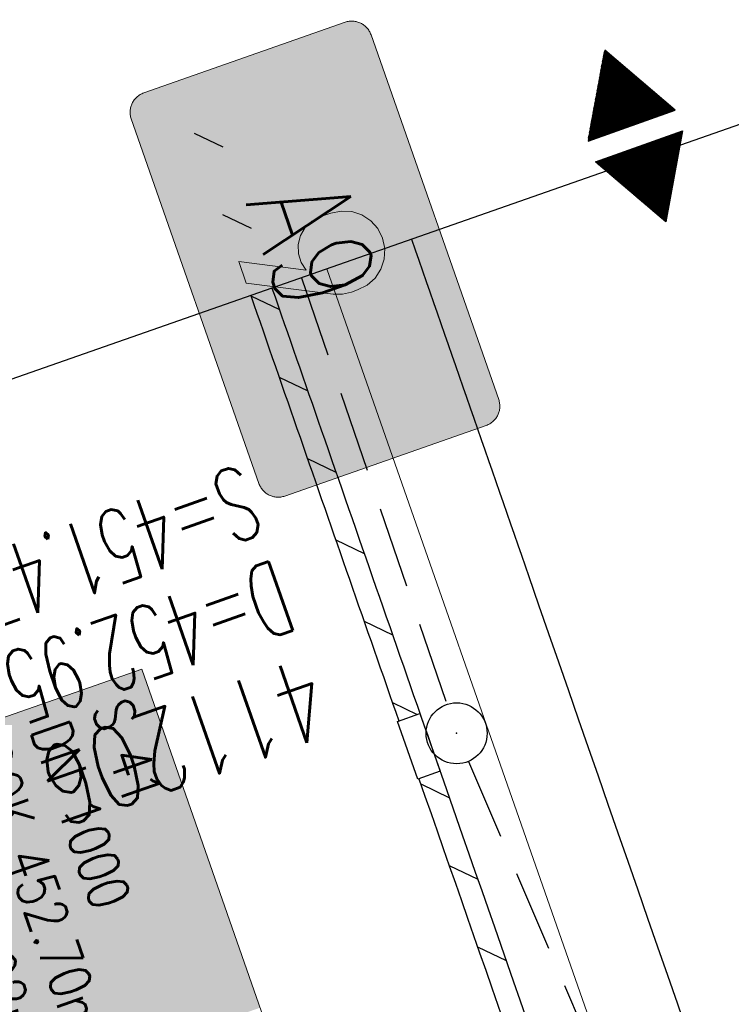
# Model space of a CAD drawing. Extents: x 232973 to 447511, y -373687 to 444035.
# Tile 37 of 40: x 446940 to 446958, y 443951 to 443975. Entities that reach past the tile are written whole.
import ezdxf

# ---------------------------------------------------------------- set-up
doc = ezdxf.new("R2010")
doc.units = 0
doc.header["$LTSCALE"] = 2
doc.header["$MEASUREMENT"] = 0
doc.linetypes.add('AUSGEZOGEN', pattern=[0])
doc.linetypes.add('GESTRICH-X2', pattern=[1.5, 1, -0.5])
doc.layers.get('0').update_dxf_attribs({"linetype": 'AUSGEZOGEN'})
for name, color, linetype in [('200_ACHSEN', 7, 'CONTINUOUS'), ('210_Text', 7, 'CONTINUOUS'), ('Beschriftung', 7, 'CONTINUOUS'), ('FBR', 8, 'CONTINUOUS'), ('GEF', 7, 'CONTINUOUS'), ('GLOBAL', 7, 'CONTINUOUS'), ('Hintergrund', 7, 'CONTINUOUS'), ('Hintergrundplan', 7, 'CONTINUOUS'), ('KANAL', 7, 'GESTRICH-X2'), ('Planeinteilung', 6, 'CONTINUOUS'), ('SCHACHTNR', 6, 'CONTINUOUS'), ('SCHLITZRINNE', 8, 'AUSGEZOGEN'), ('SCHSYMBOL', 7, 'AUSGEZOGEN'), ('STRASSE', 8, 'CONTINUOUS')]:
    doc.layers.add(name, color=color, linetype=linetype)
doc.styles.add('14059', font='txt_____.ttf', dxfattribs={"width": 0.8, "height": 1})
doc.styles.add('150', font='txt_____.ttf', dxfattribs={"width": 0.75, "height": 1})
doc.styles.add('ROMANS', font='romans.shx', dxfattribs={"width": 0.8})

# ---------------------------------------------------------------- blocks, each defined once
blk = doc.blocks.new('GST')
at = {"color": 0}
blk.add_circle((0, 0), 0.75, dxfattribs=at)
blk.add_point((0, 0), dxfattribs=at)
blk = doc.blocks.new('*X7')
at = {"color": 0}
for p, q in [((377.656, 181.964), (378.041, 182.35)), ((377.668, 181.985), (378.038, 182.355)), ((377.68, 182.006), (378.035, 182.361)), ((377.692, 182.027), (378.032, 182.366)), ((377.704, 182.047), (378.028, 182.372)), ((377.716, 182.068), (378.025, 182.378)), ((377.728, 182.089), (378.022, 182.383)), ((377.74, 182.11), (378.019, 182.389)), ((377.752, 182.131), (378.016, 182.394)), ((377.764, 182.152), (378.012, 182.4)), ((377.776, 182.173), (378.009, 182.406)), ((377.788, 182.194), (378.006, 182.411)), ((377.8, 182.215), (378.003, 182.417)), ((377.813, 182.236), (377.999, 182.422)), ((377.825, 182.257), (377.996, 182.428)), ((377.837, 182.277), (377.993, 182.434)), ((377.849, 182.298), (377.99, 182.439)), ((377.861, 182.319), (377.986, 182.445)), ((377.873, 182.34), (377.983, 182.45)), ((377.885, 182.361), (377.98, 182.456)), ((377.897, 182.382), (377.977, 182.462)), ((377.909, 182.403), (377.973, 182.467)), ((377.921, 182.424), (377.97, 182.473)), ((377.933, 182.445), (377.967, 182.478)), ((377.945, 182.466), (377.964, 182.484)), ((377.257, 181.274), (378.148, 182.165)), ((377.269, 181.295), (378.145, 182.17)), ((377.281, 181.316), (378.142, 182.176)), ((377.293, 181.336), (378.138, 182.181)), ((377.305, 181.357), (378.135, 182.187)), ((377.318, 181.378), (378.132, 182.193)), ((377.33, 181.399), (378.129, 182.198)), ((377.342, 181.42), (378.126, 182.204)), ((377.354, 181.441), (378.122, 182.209)), ((377.366, 181.462), (378.119, 182.215)), ((377.378, 181.483), (378.116, 182.221)), ((377.39, 181.504), (378.113, 182.226)), ((377.402, 181.525), (378.109, 182.232)), ((377.414, 181.546), (378.106, 182.238)), ((377.426, 181.566), (378.103, 182.243)), ((377.438, 181.587), (378.1, 182.249)), ((377.45, 181.608), (378.096, 182.254)), ((377.462, 181.629), (378.093, 182.26)), ((377.474, 181.65), (378.09, 182.266)), ((377.487, 181.671), (378.087, 182.271)), ((377.499, 181.692), (378.083, 182.277)), ((377.511, 181.713), (378.08, 182.282)), ((377.523, 181.734), (378.077, 182.288)), ((377.535, 181.755), (378.074, 182.294)), ((377.547, 181.776), (378.071, 182.299)), ((377.559, 181.796), (378.067, 182.305)), ((377.571, 181.817), (378.064, 182.31)), ((377.583, 181.838), (378.061, 182.316)), ((377.595, 181.859), (378.058, 182.322)), ((377.607, 181.88), (378.054, 182.327)), ((377.619, 181.901), (378.051, 182.333)), ((377.631, 181.922), (378.048, 182.338)), ((377.644, 181.943), (378.045, 182.344)), ((377.107, 180.991), (378.197, 182.081)), ((377.112, 181.023), (378.187, 182.097)), ((377.116, 180.991), (378.2, 182.075)), ((377.124, 181.044), (378.184, 182.103)), ((377.125, 180.991), (378.203, 182.069)), ((377.133, 180.991), (378.206, 182.064)), ((377.136, 181.065), (378.181, 182.109)), ((377.142, 180.991), (378.21, 182.058)), ((377.148, 181.085), (378.177, 182.114)), ((377.151, 180.991), (378.213, 182.053)), ((377.16, 180.991), (378.216, 182.047)), ((377.161, 181.106), (378.174, 182.12)), ((377.169, 180.991), (378.219, 182.041)), ((377.173, 181.127), (378.171, 182.125)), ((377.178, 180.991), (378.223, 182.036)), ((377.185, 181.148), (378.168, 182.131)), ((377.186, 180.991), (378.226, 182.03)), ((377.195, 180.991), (378.229, 182.025)), ((377.197, 181.169), (378.164, 182.137)), ((377.204, 180.991), (378.232, 182.019)), ((377.209, 181.19), (378.161, 182.142)), ((377.213, 180.991), (378.236, 182.013)), ((377.221, 181.211), (378.158, 182.148)), ((377.222, 180.991), (378.239, 182.008)), ((377.231, 180.991), (378.242, 182.002)), ((377.233, 181.232), (378.155, 182.153)), ((377.239, 180.991), (378.245, 181.997)), ((377.245, 181.253), (378.151, 182.159)), ((377.248, 180.991), (378.248, 181.991)), ((377.257, 180.991), (378.252, 181.985)), ((377.266, 180.991), (378.255, 181.98)), ((377.275, 180.991), (378.258, 181.974)), ((377.284, 180.991), (378.261, 181.969)), ((377.292, 180.991), (378.265, 181.963)), ((377.301, 180.991), (378.268, 181.957)), ((377.31, 180.991), (378.271, 181.952)), ((377.319, 180.991), (378.274, 181.946)), ((377.328, 180.991), (378.278, 181.941)), ((377.337, 180.991), (378.281, 181.935)), ((377.346, 180.991), (378.284, 181.929)), ((377.354, 180.991), (378.287, 181.924)), ((377.363, 180.991), (378.291, 181.918)), ((377.372, 180.991), (378.294, 181.913)), ((377.381, 180.991), (378.297, 181.907)), ((377.39, 180.991), (378.3, 181.901)), ((377.399, 180.991), (378.303, 181.896)), ((377.407, 180.991), (378.307, 181.89)), ((377.416, 180.991), (378.31, 181.884)), ((377.425, 180.991), (378.313, 181.879)), ((377.434, 180.991), (378.316, 181.873)), ((377.443, 180.991), (378.32, 181.868)), ((377.452, 180.991), (378.323, 181.862)), ((377.46, 180.991), (378.326, 181.856)), ((377.469, 180.991), (378.329, 181.851)), ((377.478, 180.991), (378.333, 181.845)), ((377.487, 180.991), (378.336, 181.84)), ((377.496, 180.991), (378.339, 181.834)), ((377.505, 180.991), (378.342, 181.828)), ((377.513, 180.991), (378.346, 181.823)), ((377.522, 180.991), (378.349, 181.817)), ((377.531, 180.991), (378.352, 181.812)), ((377.54, 180.991), (378.355, 181.806)), ((377.549, 180.991), (378.358, 181.8)), ((377.558, 180.991), (378.362, 181.795)), ((377.566, 180.991), (378.365, 181.789)), ((377.575, 180.991), (378.368, 181.784)), ((377.584, 180.991), (378.371, 181.778)), ((377.593, 180.991), (378.375, 181.772)), ((377.602, 180.991), (378.378, 181.767)), ((377.611, 180.991), (378.381, 181.761)), ((377.62, 180.991), (378.384, 181.756)), ((377.628, 180.991), (378.388, 181.75)), ((377.637, 180.991), (378.391, 181.744)), ((377.646, 180.991), (378.394, 181.739)), ((377.655, 180.991), (378.397, 181.733)), ((377.664, 180.991), (378.401, 181.728)), ((377.673, 180.991), (378.404, 181.722)), ((377.681, 180.991), (378.407, 181.716)), ((377.69, 180.991), (378.41, 181.711)), ((377.699, 180.991), (378.413, 181.705)), ((377.708, 180.991), (378.417, 181.7)), ((377.717, 180.991), (378.42, 181.694)), ((377.726, 180.991), (378.423, 181.688)), ((377.734, 180.991), (378.426, 181.683)), ((377.743, 180.991), (378.43, 181.677)), ((377.752, 180.991), (378.433, 181.672)), ((377.761, 180.991), (378.436, 181.666)), ((377.77, 180.991), (378.439, 181.66)), ((377.779, 180.991), (378.443, 181.655)), ((377.787, 180.991), (378.446, 181.649)), ((377.796, 180.991), (378.449, 181.644)), ((377.805, 180.991), (378.452, 181.638)), ((377.814, 180.991), (378.456, 181.632)), ((377.823, 180.991), (378.459, 181.627)), ((377.832, 180.991), (378.462, 181.621)), ((377.84, 180.991), (378.465, 181.616)), ((377.849, 180.991), (378.468, 181.61)), ((377.858, 180.991), (378.472, 181.604)), ((377.867, 180.991), (378.475, 181.599)), ((377.876, 180.991), (378.478, 181.593)), ((377.885, 180.991), (378.481, 181.588)), ((377.894, 180.991), (378.485, 181.582)), ((377.902, 180.991), (378.488, 181.576)), ((377.911, 180.991), (378.491, 181.571)), ((377.92, 180.991), (378.494, 181.565)), ((377.929, 180.991), (378.498, 181.559)), ((377.938, 180.991), (378.501, 181.554)), ((377.947, 180.991), (378.504, 181.548)), ((377.955, 180.991), (378.507, 181.543)), ((377.964, 180.991), (378.511, 181.537)), ((377.973, 180.991), (378.514, 181.531)), ((377.982, 180.991), (378.517, 181.526)), ((377.991, 180.991), (378.52, 181.52)), ((378, 180.991), (378.523, 181.515)), ((378.008, 180.991), (378.527, 181.509)), ((378.017, 180.991), (378.53, 181.503)), ((378.026, 180.991), (378.533, 181.498)), ((378.035, 180.991), (378.536, 181.492)), ((378.044, 180.991), (378.54, 181.487)), ((378.053, 180.991), (378.543, 181.481)), ((378.061, 180.991), (378.546, 181.475)), ((378.07, 180.991), (378.549, 181.47)), ((378.079, 180.991), (378.553, 181.464)), ((378.088, 180.991), (378.556, 181.459)), ((378.097, 180.991), (378.559, 181.453)), ((378.106, 180.991), (378.562, 181.447)), ((378.114, 180.991), (378.565, 181.442)), ((378.123, 180.991), (378.569, 181.436)), ((378.132, 180.991), (378.572, 181.431)), ((378.141, 180.991), (378.575, 181.425)), ((378.15, 180.991), (378.578, 181.419)), ((378.159, 180.991), (378.582, 181.414)), ((378.168, 180.991), (378.585, 181.408)), ((378.176, 180.991), (378.588, 181.403)), ((378.185, 180.991), (378.591, 181.397)), ((378.194, 180.991), (378.595, 181.391)), ((378.203, 180.991), (378.598, 181.386)), ((378.212, 180.991), (378.601, 181.38)), ((378.221, 180.991), (378.604, 181.375)), ((378.229, 180.991), (378.608, 181.369)), ((378.238, 180.991), (378.611, 181.363)), ((378.247, 180.991), (378.614, 181.358)), ((378.256, 180.991), (378.617, 181.352)), ((378.265, 180.991), (378.62, 181.347)), ((378.274, 180.991), (378.624, 181.341)), ((378.282, 180.991), (378.627, 181.335)), ((378.291, 180.991), (378.63, 181.33)), ((378.3, 180.991), (378.633, 181.324)), ((378.309, 180.991), (378.637, 181.319)), ((378.318, 180.991), (378.64, 181.313)), ((378.327, 180.991), (378.643, 181.307)), ((378.335, 180.991), (378.646, 181.302)), ((378.344, 180.991), (378.65, 181.296)), ((378.353, 180.991), (378.653, 181.291)), ((378.362, 180.991), (378.656, 181.285)), ((378.371, 180.991), (378.659, 181.279)), ((378.38, 180.991), (378.663, 181.274)), ((378.388, 180.991), (378.666, 181.268)), ((378.397, 180.991), (378.669, 181.262)), ((378.406, 180.991), (378.672, 181.257)), ((378.415, 180.991), (378.675, 181.251)), ((378.424, 180.991), (378.679, 181.246)), ((378.433, 180.991), (378.682, 181.24)), ((378.442, 180.991), (378.685, 181.234)), ((378.45, 180.991), (378.688, 181.229)), ((378.459, 180.991), (378.692, 181.223)), ((378.468, 180.991), (378.695, 181.218)), ((378.477, 180.991), (378.698, 181.212)), ((378.486, 180.991), (378.701, 181.206)), ((378.495, 180.991), (378.705, 181.201)), ((378.503, 180.991), (378.708, 181.195)), ((378.512, 180.991), (378.711, 181.19)), ((378.521, 180.991), (378.714, 181.184)), ((378.53, 180.991), (378.718, 181.178)), ((378.539, 180.991), (378.721, 181.173)), ((378.548, 180.991), (378.724, 181.167)), ((378.556, 180.991), (378.727, 181.162)), ((378.565, 180.991), (378.73, 181.156)), ((378.574, 180.991), (378.734, 181.15)), ((378.583, 180.991), (378.737, 181.145)), ((378.592, 180.991), (378.74, 181.139)), ((378.601, 180.991), (378.743, 181.134)), ((378.609, 180.991), (378.747, 181.128)), ((378.618, 180.991), (378.75, 181.122)), ((378.627, 180.991), (378.753, 181.117)), ((378.636, 180.991), (378.756, 181.111)), ((378.645, 180.991), (378.76, 181.106)), ((378.654, 180.991), (378.763, 181.1)), ((378.662, 180.991), (378.766, 181.094)), ((378.671, 180.991), (378.769, 181.089)), ((378.68, 180.991), (378.773, 181.083)), ((378.689, 180.991), (378.776, 181.078)), ((378.698, 180.991), (378.779, 181.072)), ((378.707, 180.991), (378.782, 181.066)), ((378.716, 180.991), (378.785, 181.061)), ((378.724, 180.991), (378.789, 181.055)), ((378.733, 180.991), (378.792, 181.05)), ((378.742, 180.991), (378.795, 181.044)), ((378.751, 180.991), (378.798, 181.038)), ((378.76, 180.991), (378.802, 181.033)), ((378.769, 180.991), (378.805, 181.027)), ((378.777, 180.991), (378.808, 181.022)), ((378.786, 180.991), (378.811, 181.016)), ((378.795, 180.991), (378.815, 181.01)), ((378.804, 180.991), (378.818, 181.005)), ((378.813, 180.991), (378.821, 180.999)), ((377.099, 180.568), (377.108, 180.577)), ((377.102, 180.562), (377.117, 180.577)), ((377.106, 180.556), (377.126, 180.577)), ((377.109, 180.551), (377.135, 180.577)), ((377.112, 180.545), (377.144, 180.577)), ((377.115, 180.54), (377.153, 180.577)), ((377.119, 180.534), (377.161, 180.577)), ((377.122, 180.528), (377.17, 180.577)), ((377.125, 180.523), (377.179, 180.577)), ((377.128, 180.517), (377.188, 180.577)), ((377.131, 180.512), (377.197, 180.577)), ((377.135, 180.506), (377.206, 180.577)), ((377.138, 180.5), (377.214, 180.577)), ((377.141, 180.495), (377.223, 180.577)), ((377.144, 180.489), (377.232, 180.577)), ((377.148, 180.484), (377.241, 180.577)), ((377.151, 180.478), (377.25, 180.577)), ((377.154, 180.472), (377.259, 180.577)), ((377.157, 180.467), (377.267, 180.577)), ((377.161, 180.461), (377.276, 180.577)), ((377.164, 180.456), (377.285, 180.577)), ((377.167, 180.45), (377.294, 180.577)), ((377.17, 180.444), (377.303, 180.577)), ((377.174, 180.439), (377.312, 180.577)), ((377.177, 180.433), (377.32, 180.577)), ((377.18, 180.428), (377.329, 180.577)), ((377.183, 180.422), (377.338, 180.577)), ((377.186, 180.416), (377.347, 180.577)), ((377.19, 180.411), (377.356, 180.577)), ((377.193, 180.405), (377.365, 180.577)), ((377.196, 180.4), (377.373, 180.577)), ((377.199, 180.394), (377.382, 180.577)), ((377.203, 180.388), (377.391, 180.577)), ((377.206, 180.383), (377.4, 180.577)), ((377.209, 180.377), (377.409, 180.577)), ((377.212, 180.372), (377.418, 180.577)), ((377.216, 180.366), (377.427, 180.577)), ((377.219, 180.36), (377.435, 180.577)), ((377.222, 180.355), (377.444, 180.577)), ((377.225, 180.349), (377.453, 180.577)), ((377.229, 180.344), (377.462, 180.577)), ((377.232, 180.338), (377.471, 180.577)), ((377.235, 180.332), (377.48, 180.577)), ((377.238, 180.327), (377.488, 180.577)), ((377.241, 180.321), (377.497, 180.577)), ((377.245, 180.315), (377.506, 180.577)), ((377.248, 180.31), (377.515, 180.577)), ((377.251, 180.304), (377.524, 180.577)), ((377.254, 180.299), (377.533, 180.577)), ((377.258, 180.293), (377.541, 180.577)), ((377.261, 180.287), (377.55, 180.577)), ((377.264, 180.282), (377.559, 180.577)), ((377.267, 180.276), (377.568, 180.577)), ((377.271, 180.271), (377.577, 180.577)), ((377.274, 180.265), (377.586, 180.577)), ((377.277, 180.259), (377.594, 180.577)), ((377.28, 180.254), (377.603, 180.577)), ((377.284, 180.248), (377.612, 180.577)), ((377.287, 180.243), (377.621, 180.577)), ((377.29, 180.237), (377.63, 180.577)), ((377.293, 180.231), (377.639, 180.577)), ((377.296, 180.226), (377.647, 180.577)), ((377.3, 180.22), (377.656, 180.577)), ((377.303, 180.215), (377.665, 180.577)), ((377.306, 180.209), (377.674, 180.577)), ((377.309, 180.203), (377.683, 180.577)), ((377.313, 180.198), (377.692, 180.577)), ((377.316, 180.192), (377.701, 180.577)), ((377.319, 180.187), (377.709, 180.577)), ((377.322, 180.181), (377.718, 180.577)), ((377.326, 180.175), (377.727, 180.577)), ((377.329, 180.17), (377.736, 180.577)), ((377.332, 180.164), (377.745, 180.577)), ((377.335, 180.159), (377.754, 180.577)), ((377.339, 180.153), (377.762, 180.577)), ((377.342, 180.147), (377.771, 180.577)), ((377.345, 180.142), (377.78, 180.577)), ((377.348, 180.136), (377.789, 180.577)), ((377.351, 180.131), (377.798, 180.577)), ((377.355, 180.125), (377.807, 180.577)), ((377.358, 180.119), (377.815, 180.577)), ((377.361, 180.114), (377.824, 180.577)), ((377.364, 180.108), (377.833, 180.577)), ((377.368, 180.103), (377.842, 180.577)), ((377.371, 180.097), (377.851, 180.577)), ((377.374, 180.091), (377.86, 180.577)), ((377.377, 180.086), (377.868, 180.577)), ((377.381, 180.08), (377.877, 180.577)), ((377.384, 180.075), (377.886, 180.577)), ((377.387, 180.069), (377.895, 180.577)), ((377.39, 180.063), (377.904, 180.577)), ((377.394, 180.058), (377.913, 180.577)), ((377.397, 180.052), (377.921, 180.577)), ((377.4, 180.047), (377.93, 180.577)), ((377.403, 180.041), (377.939, 180.577)), ((377.406, 180.035), (377.948, 180.577)), ((377.41, 180.03), (377.957, 180.577)), ((377.413, 180.024), (377.966, 180.577)), ((377.416, 180.018), (377.975, 180.577)), ((377.419, 180.013), (377.983, 180.577)), ((377.423, 180.007), (377.992, 180.577)), ((377.426, 180.002), (378.001, 180.577)), ((377.429, 179.996), (378.01, 180.577)), ((377.432, 179.99), (378.019, 180.577)), ((377.436, 179.985), (378.028, 180.577)), ((377.439, 179.979), (378.036, 180.577)), ((377.442, 179.974), (378.045, 180.577)), ((377.445, 179.968), (378.054, 180.577)), ((377.449, 179.962), (378.063, 180.577)), ((377.452, 179.957), (378.072, 180.577)), ((377.455, 179.951), (378.081, 180.577)), ((377.458, 179.946), (378.089, 180.577)), ((377.461, 179.94), (378.098, 180.577)), ((377.465, 179.934), (378.107, 180.577)), ((377.468, 179.929), (378.116, 180.577)), ((377.471, 179.923), (378.125, 180.577)), ((377.474, 179.918), (378.134, 180.577)), ((377.478, 179.912), (378.142, 180.577)), ((377.481, 179.906), (378.151, 180.577)), ((377.484, 179.901), (378.16, 180.577)), ((377.487, 179.895), (378.169, 180.577)), ((377.491, 179.89), (378.178, 180.577)), ((377.494, 179.884), (378.187, 180.577)), ((377.497, 179.878), (378.196, 180.577)), ((377.5, 179.873), (378.204, 180.577)), ((377.504, 179.867), (378.213, 180.577)), ((377.507, 179.862), (378.222, 180.577)), ((377.51, 179.856), (378.231, 180.577)), ((377.513, 179.85), (378.24, 180.577)), ((377.516, 179.845), (378.249, 180.577)), ((377.52, 179.839), (378.257, 180.577)), ((377.523, 179.834), (378.266, 180.577)), ((377.526, 179.828), (378.275, 180.577)), ((377.529, 179.822), (378.284, 180.577)), ((377.533, 179.817), (378.293, 180.577)), ((377.536, 179.811), (378.302, 180.577)), ((377.539, 179.806), (378.31, 180.577)), ((377.542, 179.8), (378.319, 180.577)), ((377.546, 179.794), (378.328, 180.577)), ((377.549, 179.789), (378.337, 180.577)), ((377.552, 179.783), (378.346, 180.577)), ((377.555, 179.778), (378.355, 180.577)), ((377.559, 179.772), (378.363, 180.577)), ((377.562, 179.766), (378.372, 180.577)), ((377.565, 179.761), (378.381, 180.577)), ((377.568, 179.755), (378.39, 180.577)), ((377.571, 179.75), (378.399, 180.577)), ((377.575, 179.744), (378.408, 180.577)), ((377.578, 179.738), (378.416, 180.577)), ((377.581, 179.733), (378.425, 180.577)), ((377.584, 179.727), (378.434, 180.577)), ((377.588, 179.722), (378.443, 180.577)), ((377.591, 179.716), (378.452, 180.577)), ((377.594, 179.71), (378.461, 180.577)), ((377.597, 179.705), (378.47, 180.577)), ((377.601, 179.699), (378.478, 180.577)), ((377.604, 179.693), (378.487, 180.577)), ((377.607, 179.688), (378.496, 180.577)), ((377.61, 179.682), (378.505, 180.577)), ((377.614, 179.677), (378.514, 180.577)), ((377.617, 179.671), (378.523, 180.577)), ((377.62, 179.665), (378.531, 180.577)), ((377.623, 179.66), (378.54, 180.577)), ((377.626, 179.654), (378.549, 180.577)), ((377.63, 179.649), (378.558, 180.577)), ((377.633, 179.643), (378.567, 180.577)), ((377.636, 179.637), (378.576, 180.577)), ((377.639, 179.632), (378.584, 180.577)), ((377.643, 179.626), (378.593, 180.577)), ((377.646, 179.621), (378.602, 180.577)), ((377.649, 179.615), (378.611, 180.577)), ((377.652, 179.609), (378.62, 180.577)), ((377.656, 179.604), (378.629, 180.577)), ((377.659, 179.598), (378.637, 180.577)), ((377.662, 179.593), (378.646, 180.577)), ((377.665, 179.587), (378.655, 180.577)), ((377.669, 179.581), (378.664, 180.577)), ((377.672, 179.576), (378.673, 180.577)), ((377.675, 179.57), (378.682, 180.577)), ((377.678, 179.565), (378.69, 180.577)), ((377.681, 179.559), (378.699, 180.577)), ((377.685, 179.553), (378.708, 180.577)), ((377.688, 179.548), (378.717, 180.577)), ((377.691, 179.542), (378.726, 180.577)), ((377.694, 179.537), (378.735, 180.577)), ((377.698, 179.531), (378.744, 180.577)), ((377.701, 179.525), (378.752, 180.577)), ((377.704, 179.52), (378.761, 180.577)), ((377.707, 179.514), (378.77, 180.577)), ((377.711, 179.509), (378.779, 180.577)), ((377.714, 179.503), (378.788, 180.577)), ((377.717, 179.497), (378.797, 180.577)), ((377.72, 179.492), (378.805, 180.577)), ((377.724, 179.486), (378.814, 180.577)), ((377.733, 179.469), (378.806, 180.542)), ((377.736, 179.464), (378.794, 180.521)), ((377.74, 179.458), (378.781, 180.5)), ((377.743, 179.453), (378.769, 180.479)), ((377.746, 179.447), (378.757, 180.458)), ((377.749, 179.441), (378.745, 180.437)), ((377.753, 179.436), (378.733, 180.416)), ((377.756, 179.43), (378.721, 180.395)), ((377.759, 179.425), (378.709, 180.374)), ((377.762, 179.419), (378.697, 180.353)), ((377.766, 179.413), (378.685, 180.333)), ((377.769, 179.408), (378.673, 180.312)), ((377.772, 179.402), (378.661, 180.291)), ((377.775, 179.396), (378.649, 180.27)), ((377.779, 179.391), (378.637, 180.249)), ((377.782, 179.385), (378.624, 180.228)), ((377.785, 179.38), (378.612, 180.207)), ((377.788, 179.374), (378.6, 180.186)), ((377.791, 179.368), (378.588, 180.165)), ((377.795, 179.363), (378.576, 180.144)), ((377.798, 179.357), (378.564, 180.123)), ((377.801, 179.352), (378.552, 180.103)), ((377.804, 179.346), (378.54, 180.082)), ((377.808, 179.34), (378.528, 180.061)), ((377.811, 179.335), (378.516, 180.04)), ((377.814, 179.329), (378.504, 180.019)), ((377.817, 179.324), (378.492, 179.998)), ((377.821, 179.318), (378.48, 179.977)), ((377.824, 179.312), (378.468, 179.956)), ((377.827, 179.307), (378.455, 179.935)), ((377.83, 179.301), (378.443, 179.914)), ((377.834, 179.296), (378.431, 179.893)), ((377.837, 179.29), (378.419, 179.872)), ((377.84, 179.284), (378.407, 179.852)), ((377.843, 179.279), (378.395, 179.831)), ((377.846, 179.273), (378.383, 179.81)), ((377.85, 179.268), (378.371, 179.789)), ((377.853, 179.262), (378.359, 179.768)), ((377.856, 179.256), (378.347, 179.747)), ((377.859, 179.251), (378.335, 179.726)), ((377.863, 179.245), (378.323, 179.705)), ((377.866, 179.24), (378.311, 179.684)), ((377.869, 179.234), (378.298, 179.663)), ((377.872, 179.228), (378.286, 179.642)), ((377.876, 179.223), (378.274, 179.622)), ((377.879, 179.217), (378.262, 179.601)), ((377.882, 179.212), (378.25, 179.58)), ((377.885, 179.206), (378.238, 179.559)), ((377.889, 179.2), (378.226, 179.538)), ((377.892, 179.195), (378.214, 179.517)), ((377.895, 179.189), (378.202, 179.496)), ((377.898, 179.184), (378.19, 179.475)), ((377.901, 179.178), (378.178, 179.454)), ((377.905, 179.172), (378.166, 179.433)), ((377.908, 179.167), (378.154, 179.412)), ((377.911, 179.161), (378.142, 179.391)), ((377.914, 179.156), (378.129, 179.371)), ((377.918, 179.15), (378.117, 179.35)), ((377.921, 179.144), (378.105, 179.329)), ((377.924, 179.139), (378.093, 179.308)), ((377.927, 179.133), (378.081, 179.287)), ((377.931, 179.128), (378.069, 179.266)), ((377.934, 179.122), (378.057, 179.245)), ((377.937, 179.116), (378.045, 179.224)), ((377.94, 179.111), (378.033, 179.203)), ((377.944, 179.105), (378.021, 179.182)), ((377.947, 179.1), (378.009, 179.161)), ((377.95, 179.094), (377.997, 179.141)), ((377.953, 179.088), (377.985, 179.12)), ((377.956, 179.083), (377.972, 179.099))]:
    blk.add_line(p, q, dxfattribs=at)
blk = doc.blocks.new('HOCHP')
for points in [[(-0.012, 2.235), (-1.148, 0.268), (1.124, 0.268)], [(-0.012, -2.242), (-1.148, -0.275), (1.124, -0.275)]]:
    blk.add_lwpolyline(points, close=True)
at = {"xscale": 1.311372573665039, "yscale": 1.311372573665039, "zscale": 1.311372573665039}
blk.add_blockref('*X7', (-495.658, -237.078), dxfattribs=at)
blk = doc.blocks.new('1135420')
blk.add_line((0, 297), (0, 0))

msp = doc.modelspace()

# ---------------------------------------------------------------- hatches: boundary and pattern name
at = {"layer": '210_Text'}
for color, points in [(7, [(446943.481, 443973.369), (446943.458, 443973.36), (446943.434, 443973.35), (446943.411, 443973.339), (446943.39, 443973.326), (446943.369, 443973.313), (446943.349, 443973.299), (446943.329, 443973.284), (446943.311, 443973.268), (446943.293, 443973.251), (446943.277, 443973.234), (446943.261, 443973.215), (446943.246, 443973.197), (446943.232, 443973.177), (446943.219, 443973.157), (446943.207, 443973.136), (446943.196, 443973.115), (446943.187, 443973.093), (446943.177, 443973.07), (446943.17, 443973.048), (446943.163, 443973.024), (446943.158, 443973.002), (446943.153, 443972.978), (446943.15, 443972.954), (446943.148, 443972.929), (446943.147, 443972.905), (446943.148, 443972.88), (446943.148, 443972.856), (446943.152, 443972.831), (446943.155, 443972.807), (446943.16, 443972.782), (446943.168, 443972.757), (446943.175, 443972.733), (446946.316, 443963.767), (446946.325, 443963.743), (446946.335, 443963.719), (446946.347, 443963.697), (446946.359, 443963.675), (446946.372, 443963.654), (446946.386, 443963.634), (446946.401, 443963.615), (446946.417, 443963.596), (446946.435, 443963.579), (446946.452, 443963.562), (446946.47, 443963.546), (446946.488, 443963.531), (446946.509, 443963.517), (446946.529, 443963.504), (446946.55, 443963.492), (446946.571, 443963.481), (446946.593, 443963.471), (446946.615, 443963.462), (446946.638, 443963.454), (446946.661, 443963.448), (446946.684, 443963.442), (446946.708, 443963.438), (446946.732, 443963.434), (446946.756, 443963.433), (446946.78, 443963.431), (446946.806, 443963.431), (446946.83, 443963.433), (446946.855, 443963.435), (446946.879, 443963.44), (446946.904, 443963.445), (446946.928, 443963.452), (446946.953, 443963.46), (446951.909, 443965.196), (446951.932, 443965.204), (446951.956, 443965.215), (446951.978, 443965.226), (446952, 443965.238), (446952.021, 443965.251), (446952.041, 443965.265), (446952.06, 443965.281), (446952.079, 443965.297), (446952.096, 443965.313), (446952.112, 443965.331), (446952.128, 443965.349), (446952.144, 443965.368), (446952.158, 443965.388), (446952.17, 443965.408), (446952.182, 443965.429), (446952.193, 443965.451), (446952.202, 443965.472), (446952.211, 443965.495), (446952.219, 443965.517), (446952.226, 443965.54), (446952.232, 443965.564), (446952.236, 443965.588), (446952.239, 443965.612), (446952.242, 443965.636), (446952.242, 443965.661), (446952.242, 443965.685), (446952.24, 443965.71), (446952.238, 443965.735), (446952.233, 443965.759), (446952.228, 443965.783), (446952.222, 443965.809), (446952.214, 443965.833), (446949.073, 443974.799), (446949.064, 443974.823), (446949.054, 443974.846), (446949.042, 443974.869), (446949.031, 443974.89), (446949.017, 443974.912), (446949.003, 443974.932), (446948.988, 443974.951), (446948.972, 443974.97), (446948.955, 443974.987), (446948.937, 443975.004), (446948.919, 443975.02), (446948.9, 443975.034), (446948.881, 443975.048), (446948.86, 443975.061), (446948.839, 443975.073), (446948.819, 443975.084), (446948.796, 443975.094), (446948.774, 443975.102), (446948.752, 443975.11), (446948.728, 443975.117), (446948.705, 443975.122), (446948.681, 443975.127), (446948.657, 443975.13), (446948.633, 443975.133), (446948.609, 443975.133), (446948.585, 443975.133), (446948.56, 443975.132), (446948.535, 443975.129), (446948.511, 443975.125), (446948.486, 443975.12), (446948.461, 443975.113), (446948.438, 443975.105)]), (131, [(446943.481, 443973.369), (446943.458, 443973.36), (446943.434, 443973.35), (446943.411, 443973.339), (446943.39, 443973.326), (446943.369, 443973.313), (446943.349, 443973.299), (446943.329, 443973.284), (446943.311, 443973.268), (446943.293, 443973.251), (446943.277, 443973.234), (446943.261, 443973.215), (446943.246, 443973.197), (446943.232, 443973.177), (446943.219, 443973.157), (446943.207, 443973.136), (446943.196, 443973.115), (446943.187, 443973.093), (446943.177, 443973.07), (446943.17, 443973.048), (446943.163, 443973.024), (446943.158, 443973.002), (446943.153, 443972.978), (446943.15, 443972.954), (446943.148, 443972.929), (446943.147, 443972.905), (446943.148, 443972.88), (446943.148, 443972.856), (446943.152, 443972.831), (446943.155, 443972.807), (446943.16, 443972.782), (446943.168, 443972.757), (446943.175, 443972.733), (446946.316, 443963.767), (446946.325, 443963.743), (446946.335, 443963.719), (446946.347, 443963.697), (446946.359, 443963.675), (446946.372, 443963.654), (446946.386, 443963.634), (446946.401, 443963.615), (446946.417, 443963.596), (446946.435, 443963.579), (446946.452, 443963.562), (446946.47, 443963.546), (446946.488, 443963.531), (446946.509, 443963.517), (446946.529, 443963.504), (446946.55, 443963.492), (446946.571, 443963.481), (446946.593, 443963.471), (446946.615, 443963.462), (446946.638, 443963.454), (446946.661, 443963.448), (446946.684, 443963.442), (446946.708, 443963.438), (446946.732, 443963.434), (446946.756, 443963.433), (446946.78, 443963.431), (446946.806, 443963.431), (446946.83, 443963.433), (446946.855, 443963.435), (446946.879, 443963.44), (446946.904, 443963.445), (446946.928, 443963.452), (446946.953, 443963.46), (446951.909, 443965.196), (446951.932, 443965.204), (446951.956, 443965.215), (446951.978, 443965.226), (446952, 443965.238), (446952.021, 443965.251), (446952.041, 443965.265), (446952.06, 443965.281), (446952.079, 443965.297), (446952.096, 443965.313), (446952.112, 443965.331), (446952.128, 443965.349), (446952.144, 443965.368), (446952.158, 443965.388), (446952.17, 443965.408), (446952.182, 443965.429), (446952.193, 443965.451), (446952.202, 443965.472), (446952.211, 443965.495), (446952.219, 443965.517), (446952.226, 443965.54), (446952.232, 443965.564), (446952.236, 443965.588), (446952.239, 443965.612), (446952.242, 443965.636), (446952.242, 443965.661), (446952.242, 443965.685), (446952.24, 443965.71), (446952.238, 443965.735), (446952.233, 443965.759), (446952.228, 443965.783), (446952.222, 443965.809), (446952.214, 443965.833), (446949.073, 443974.799), (446949.064, 443974.823), (446949.054, 443974.846), (446949.042, 443974.869), (446949.031, 443974.89), (446949.017, 443974.912), (446949.003, 443974.932), (446948.988, 443974.951), (446948.972, 443974.97), (446948.955, 443974.987), (446948.937, 443975.004), (446948.919, 443975.02), (446948.9, 443975.034), (446948.881, 443975.048), (446948.86, 443975.061), (446948.839, 443975.073), (446948.819, 443975.084), (446948.796, 443975.094), (446948.774, 443975.102), (446948.752, 443975.11), (446948.728, 443975.117), (446948.705, 443975.122), (446948.681, 443975.127), (446948.657, 443975.13), (446948.633, 443975.133), (446948.609, 443975.133), (446948.585, 443975.133), (446948.56, 443975.132), (446948.535, 443975.129), (446948.511, 443975.125), (446948.486, 443975.12), (446948.461, 443975.113), (446948.438, 443975.105)]), (131, [(446947.818, 443970.319), (446947.617, 443970.215), (446947.451, 443970.059), (446947.336, 443969.864), (446947.279, 443969.644), (446947.286, 443969.417), (446947.354, 443969.201), (446947.48, 443969.012), (446945.818, 443969.222), (446946.004, 443968.691), (446948.143, 443968.424), (446948.373, 443968.423), (446948.597, 443968.473), (446948.744, 443968.525), (446948.977, 443968.642), (446949.172, 443968.816), (446949.315, 443969.035), (446949.396, 443969.283), (446949.411, 443969.543), (446949.357, 443969.799), (446949.24, 443970.032), (446949.066, 443970.227), (446948.847, 443970.369), (446948.599, 443970.451), (446948.339, 443970.465), (446948.083, 443970.412)])]:
    msp.add_hatch(color=color, dxfattribs=at).paths.add_polyline_path(points, flags=0)
h = msp.add_hatch(color=153, dxfattribs=at)
h.paths.add_polyline_path([(446944.28, 443973.251), (446944.269, 443973.247), (446944.258, 443973.242), (446944.248, 443973.237), (446944.238, 443973.232), (446944.229, 443973.226), (446944.219, 443973.22), (446944.211, 443973.214), (446944.202, 443973.207), (446944.193, 443973.2), (446944.185, 443973.192), (446944.178, 443973.184), (446944.171, 443973.176), (446944.164, 443973.168), (446944.157, 443973.159), (446944.151, 443973.15), (446944.146, 443973.141), (446944.141, 443973.131), (446944.135, 443973.122), (446944.131, 443973.112), (446944.127, 443973.102), (446944.124, 443973.092), (446944.12, 443973.081), (446944.118, 443973.071), (446944.116, 443973.06), (446944.114, 443973.049), (446944.113, 443973.038), (446944.112, 443973.028), (446944.112, 443973.016), (446944.112, 443973.005), (446944.113, 443972.994), (446944.114, 443972.982), (446944.117, 443972.971), (446944.943, 443968.482), (446944.946, 443968.463), (446944.95, 443968.443), (446944.955, 443968.425), (446944.959, 443968.406), (446944.964, 443968.387), (446944.97, 443968.369), (446944.975, 443968.35), (446944.981, 443968.332), (446944.988, 443968.314), (446944.995, 443968.295), (446945.002, 443968.278), (446945.01, 443968.26), (446945.019, 443968.243), (446945.027, 443968.224), (446945.036, 443968.207), (446945.045, 443968.19), (446947.2, 443964.168), (446947.205, 443964.158), (446947.212, 443964.148), (446947.218, 443964.139), (446947.225, 443964.13), (446947.232, 443964.122), (446947.239, 443964.113), (446947.247, 443964.105), (446947.255, 443964.098), (446947.263, 443964.091), (446947.272, 443964.084), (446947.281, 443964.078), (446947.29, 443964.072), (446947.3, 443964.067), (446947.309, 443964.062), (446947.319, 443964.057), (446947.33, 443964.053), (446947.339, 443964.05), (446947.35, 443964.046), (446947.36, 443964.043), (446947.371, 443964.041), (446947.392, 443964.037), (446947.414, 443964.036), (446947.426, 443964.036), (446947.437, 443964.036), (446947.447, 443964.037), (446947.458, 443964.039), (446947.47, 443964.041), (446947.481, 443964.043), (446947.491, 443964.046), (446947.503, 443964.05), (446951.11, 443965.313), (446951.121, 443965.317), (446951.132, 443965.322), (446951.142, 443965.327), (446951.151, 443965.333), (446951.161, 443965.338), (446951.171, 443965.344), (446951.179, 443965.351), (446951.188, 443965.358), (446951.204, 443965.373), (446951.219, 443965.389), (446951.225, 443965.397), (446951.232, 443965.406), (446951.237, 443965.415), (446951.243, 443965.424), (446951.254, 443965.443), (446951.262, 443965.463), (446951.265, 443965.474), (446951.268, 443965.484), (446951.271, 443965.495), (446951.274, 443965.506), (446951.276, 443965.527), (446951.277, 443965.55), (446951.277, 443965.561), (446951.276, 443965.572), (446951.275, 443965.584), (446951.274, 443965.595), (446950.449, 443970.083), (446950.441, 443970.121), (446950.432, 443970.159), (446950.421, 443970.196), (446950.409, 443970.233), (446950.395, 443970.269), (446950.381, 443970.305), (446950.364, 443970.34), (446950.347, 443970.375), (446948.19, 443974.398), (446948.184, 443974.408), (446948.178, 443974.418), (446948.171, 443974.427), (446948.165, 443974.435), (446948.157, 443974.444), (446948.15, 443974.452), (446948.142, 443974.46), (446948.134, 443974.468), (446948.125, 443974.475), (446948.117, 443974.481), (446948.108, 443974.488), (446948.099, 443974.493), (446948.08, 443974.504), (446948.06, 443974.512), (446948.05, 443974.515), (446948.04, 443974.519), (446948.029, 443974.522), (446948.019, 443974.524), (446948.008, 443974.526), (446947.997, 443974.527), (446947.986, 443974.528), (446947.976, 443974.529), (446947.964, 443974.529), (446947.954, 443974.528), (446947.942, 443974.527), (446947.931, 443974.525), (446947.92, 443974.524), (446947.909, 443974.521), (446947.898, 443974.518), (446947.887, 443974.514)], flags=0)
h.paths.add_polyline_path([(446947.818, 443970.319), (446947.617, 443970.215), (446947.451, 443970.059), (446947.336, 443969.864), (446947.279, 443969.644), (446947.286, 443969.417), (446947.354, 443969.201), (446947.48, 443969.012), (446945.818, 443969.222), (446946.004, 443968.691), (446948.143, 443968.424), (446948.373, 443968.423), (446948.597, 443968.473), (446948.744, 443968.525), (446948.977, 443968.642), (446949.172, 443968.816), (446949.315, 443969.035), (446949.396, 443969.283), (446949.411, 443969.543), (446949.357, 443969.799), (446949.24, 443970.032), (446949.066, 443970.227), (446948.847, 443970.369), (446948.599, 443970.451), (446948.339, 443970.465), (446948.083, 443970.412)], flags=0)
h = msp.add_hatch(color=131, dxfattribs=at)
h.paths.add_polyline_path([(446944.28, 443973.251), (446944.269, 443973.247), (446944.258, 443973.242), (446944.248, 443973.237), (446944.238, 443973.232), (446944.229, 443973.226), (446944.219, 443973.22), (446944.211, 443973.214), (446944.202, 443973.207), (446944.193, 443973.2), (446944.185, 443973.192), (446944.178, 443973.184), (446944.171, 443973.176), (446944.164, 443973.168), (446944.157, 443973.159), (446944.151, 443973.15), (446944.146, 443973.141), (446944.141, 443973.131), (446944.135, 443973.122), (446944.131, 443973.112), (446944.127, 443973.102), (446944.124, 443973.092), (446944.12, 443973.081), (446944.118, 443973.071), (446944.116, 443973.06), (446944.114, 443973.049), (446944.113, 443973.038), (446944.112, 443973.028), (446944.112, 443973.016), (446944.112, 443973.005), (446944.113, 443972.994), (446944.114, 443972.982), (446944.117, 443972.971), (446944.943, 443968.482), (446944.946, 443968.463), (446944.95, 443968.443), (446944.955, 443968.425), (446944.959, 443968.406), (446944.964, 443968.387), (446944.97, 443968.369), (446944.975, 443968.35), (446944.981, 443968.332), (446944.988, 443968.314), (446944.995, 443968.295), (446945.002, 443968.278), (446945.01, 443968.26), (446945.019, 443968.243), (446945.027, 443968.224), (446945.036, 443968.207), (446945.045, 443968.19), (446947.2, 443964.168), (446947.205, 443964.158), (446947.212, 443964.148), (446947.218, 443964.139), (446947.225, 443964.13), (446947.232, 443964.122), (446947.239, 443964.113), (446947.247, 443964.105), (446947.255, 443964.098), (446947.263, 443964.091), (446947.272, 443964.084), (446947.281, 443964.078), (446947.29, 443964.072), (446947.3, 443964.067), (446947.309, 443964.062), (446947.319, 443964.057), (446947.33, 443964.053), (446947.339, 443964.05), (446947.35, 443964.046), (446947.36, 443964.043), (446947.371, 443964.041), (446947.392, 443964.037), (446947.414, 443964.036), (446947.426, 443964.036), (446947.437, 443964.036), (446947.447, 443964.037), (446947.458, 443964.039), (446947.47, 443964.041), (446947.481, 443964.043), (446947.491, 443964.046), (446947.503, 443964.05), (446951.11, 443965.313), (446951.121, 443965.317), (446951.132, 443965.322), (446951.142, 443965.327), (446951.151, 443965.333), (446951.161, 443965.338), (446951.171, 443965.344), (446951.179, 443965.351), (446951.188, 443965.358), (446951.204, 443965.373), (446951.219, 443965.389), (446951.225, 443965.397), (446951.232, 443965.406), (446951.237, 443965.415), (446951.243, 443965.424), (446951.254, 443965.443), (446951.262, 443965.463), (446951.265, 443965.474), (446951.268, 443965.484), (446951.271, 443965.495), (446951.274, 443965.506), (446951.276, 443965.527), (446951.277, 443965.55), (446951.277, 443965.561), (446951.276, 443965.572), (446951.275, 443965.584), (446951.274, 443965.595), (446950.449, 443970.083), (446950.441, 443970.121), (446950.432, 443970.159), (446950.421, 443970.196), (446950.409, 443970.233), (446950.395, 443970.269), (446950.381, 443970.305), (446950.364, 443970.34), (446950.347, 443970.375), (446948.19, 443974.398), (446948.184, 443974.408), (446948.178, 443974.418), (446948.171, 443974.427), (446948.165, 443974.435), (446948.157, 443974.444), (446948.15, 443974.452), (446948.142, 443974.46), (446948.134, 443974.468), (446948.125, 443974.475), (446948.117, 443974.481), (446948.108, 443974.488), (446948.099, 443974.493), (446948.08, 443974.504), (446948.06, 443974.512), (446948.05, 443974.515), (446948.04, 443974.519), (446948.029, 443974.522), (446948.019, 443974.524), (446948.008, 443974.526), (446947.997, 443974.527), (446947.986, 443974.528), (446947.976, 443974.529), (446947.964, 443974.529), (446947.954, 443974.528), (446947.942, 443974.527), (446947.931, 443974.525), (446947.92, 443974.524), (446947.909, 443974.521), (446947.898, 443974.518), (446947.887, 443974.514)], flags=0)
h.paths.add_polyline_path([(446947.818, 443970.319), (446947.617, 443970.215), (446947.451, 443970.059), (446947.336, 443969.864), (446947.279, 443969.644), (446947.286, 443969.417), (446947.354, 443969.201), (446947.48, 443969.012), (446945.818, 443969.222), (446946.004, 443968.691), (446948.143, 443968.424), (446948.373, 443968.423), (446948.597, 443968.473), (446948.744, 443968.525), (446948.977, 443968.642), (446949.172, 443968.816), (446949.315, 443969.035), (446949.396, 443969.283), (446949.411, 443969.543), (446949.357, 443969.799), (446949.24, 443970.032), (446949.066, 443970.227), (446948.847, 443970.369), (446948.599, 443970.451), (446948.339, 443970.465), (446948.083, 443970.412)], flags=0)

# ---------------------------------------------------------------- linework, layer by layer
at = {"layer": '200_ACHSEN', "color": 8, "lineweight": 5, "true_color": 0x7f7f7f}
msp.add_lwpolyline([(446947.99, 443969.045), (446962.927, 443926.376), (447048.537, 443681.827)], dxfattribs=at)
msp.add_lwpolyline([(446947.99, 443969.045), (446962.927, 443926.376), (447048.537, 443681.827)], dxfattribs=at)
at = {"layer": '210_Text', "color": 1, "lineweight": 5, "true_color": 0xff0000}
msp.add_lwpolyline([(446943.481, 443973.369), (446948.438, 443975.105), (446948.461, 443975.113), (446948.486, 443975.12), (446948.511, 443975.125), (446948.535, 443975.129), (446948.56, 443975.132), (446948.585, 443975.133), (446948.609, 443975.133), (446948.633, 443975.133), (446948.657, 443975.13), (446948.681, 443975.127), (446948.705, 443975.122), (446948.728, 443975.117), (446948.752, 443975.11), (446948.774, 443975.102), (446948.796, 443975.094), (446948.819, 443975.084), (446948.839, 443975.073), (446948.86, 443975.061), (446948.881, 443975.048), (446948.9, 443975.034), (446948.919, 443975.02), (446948.937, 443975.004), (446948.955, 443974.987), (446948.972, 443974.97), (446948.988, 443974.951), (446949.003, 443974.932), (446949.017, 443974.912), (446949.031, 443974.89), (446949.042, 443974.869), (446949.054, 443974.846), (446949.064, 443974.823), (446949.073, 443974.799), (446952.214, 443965.833), (446952.222, 443965.809), (446952.228, 443965.783), (446952.233, 443965.759), (446952.238, 443965.735), (446952.24, 443965.71), (446952.242, 443965.685), (446952.242, 443965.661), (446952.242, 443965.636), (446952.239, 443965.612), (446952.236, 443965.588), (446952.232, 443965.564), (446952.226, 443965.54), (446952.219, 443965.517), (446952.211, 443965.495), (446952.202, 443965.472), (446952.193, 443965.451), (446952.182, 443965.429), (446952.17, 443965.408), (446952.158, 443965.388), (446952.144, 443965.368), (446952.128, 443965.349), (446952.112, 443965.331), (446952.096, 443965.313), (446952.079, 443965.297), (446952.06, 443965.281), (446952.041, 443965.265), (446952.021, 443965.251), (446952, 443965.238), (446951.978, 443965.226), (446951.956, 443965.215), (446951.932, 443965.204), (446951.909, 443965.196), (446946.953, 443963.46), (446946.928, 443963.452), (446946.904, 443963.445), (446946.879, 443963.44), (446946.855, 443963.435), (446946.83, 443963.433), (446946.806, 443963.431), (446946.78, 443963.431), (446946.756, 443963.433), (446946.732, 443963.434), (446946.708, 443963.438), (446946.684, 443963.442), (446946.661, 443963.448), (446946.638, 443963.454), (446946.615, 443963.462), (446946.593, 443963.471), (446946.571, 443963.481), (446946.55, 443963.492), (446946.529, 443963.504), (446946.509, 443963.517), (446946.488, 443963.531), (446946.47, 443963.546), (446946.452, 443963.562), (446946.435, 443963.579), (446946.417, 443963.596), (446946.401, 443963.615), (446946.386, 443963.634), (446946.372, 443963.654), (446946.359, 443963.675), (446946.347, 443963.697), (446946.335, 443963.719), (446946.325, 443963.743), (446946.316, 443963.767), (446943.175, 443972.733), (446943.168, 443972.757), (446943.16, 443972.782), (446943.155, 443972.807), (446943.152, 443972.831), (446943.148, 443972.856), (446943.148, 443972.88), (446943.147, 443972.905), (446943.148, 443972.929), (446943.15, 443972.954), (446943.153, 443972.978), (446943.158, 443973.002), (446943.163, 443973.024), (446943.17, 443973.048), (446943.177, 443973.07), (446943.187, 443973.093), (446943.196, 443973.115), (446943.207, 443973.136), (446943.219, 443973.157), (446943.232, 443973.177), (446943.246, 443973.197), (446943.261, 443973.215), (446943.277, 443973.234), (446943.293, 443973.251), (446943.311, 443973.268), (446943.329, 443973.284), (446943.349, 443973.299), (446943.369, 443973.313), (446943.39, 443973.326), (446943.411, 443973.339), (446943.434, 443973.35), (446943.458, 443973.36), (446943.481, 443973.369)], close=True, dxfattribs=at)
at = {"layer": '210_Text', "color": 18, "lineweight": 5, "true_color": 0x000000}
msp.add_lwpolyline([(446943.481, 443973.369), (446948.438, 443975.105), (446948.461, 443975.113), (446948.486, 443975.12), (446948.511, 443975.125), (446948.535, 443975.129), (446948.56, 443975.132), (446948.585, 443975.133), (446948.609, 443975.133), (446948.633, 443975.133), (446948.657, 443975.13), (446948.681, 443975.127), (446948.705, 443975.122), (446948.728, 443975.117), (446948.752, 443975.11), (446948.774, 443975.102), (446948.796, 443975.094), (446948.819, 443975.084), (446948.839, 443975.073), (446948.86, 443975.061), (446948.881, 443975.048), (446948.9, 443975.034), (446948.919, 443975.02), (446948.937, 443975.004), (446948.955, 443974.987), (446948.972, 443974.97), (446948.988, 443974.951), (446949.003, 443974.932), (446949.017, 443974.912), (446949.031, 443974.89), (446949.042, 443974.869), (446949.054, 443974.846), (446949.064, 443974.823), (446949.073, 443974.799), (446952.214, 443965.833), (446952.222, 443965.809), (446952.228, 443965.783), (446952.233, 443965.759), (446952.238, 443965.735), (446952.24, 443965.71), (446952.242, 443965.685), (446952.242, 443965.661), (446952.242, 443965.636), (446952.239, 443965.612), (446952.236, 443965.588), (446952.232, 443965.564), (446952.226, 443965.54), (446952.219, 443965.517), (446952.211, 443965.495), (446952.202, 443965.472), (446952.193, 443965.451), (446952.182, 443965.429), (446952.17, 443965.408), (446952.158, 443965.388), (446952.144, 443965.368), (446952.128, 443965.349), (446952.112, 443965.331), (446952.096, 443965.313), (446952.079, 443965.297), (446952.06, 443965.281), (446952.041, 443965.265), (446952.021, 443965.251), (446952, 443965.238), (446951.978, 443965.226), (446951.956, 443965.215), (446951.932, 443965.204), (446951.909, 443965.196), (446946.953, 443963.46), (446946.928, 443963.452), (446946.904, 443963.445), (446946.879, 443963.44), (446946.855, 443963.435), (446946.83, 443963.433), (446946.806, 443963.431), (446946.78, 443963.431), (446946.756, 443963.433), (446946.732, 443963.434), (446946.708, 443963.438), (446946.684, 443963.442), (446946.661, 443963.448), (446946.638, 443963.454), (446946.615, 443963.462), (446946.593, 443963.471), (446946.571, 443963.481), (446946.55, 443963.492), (446946.529, 443963.504), (446946.509, 443963.517), (446946.488, 443963.531), (446946.47, 443963.546), (446946.452, 443963.562), (446946.435, 443963.579), (446946.417, 443963.596), (446946.401, 443963.615), (446946.386, 443963.634), (446946.372, 443963.654), (446946.359, 443963.675), (446946.347, 443963.697), (446946.335, 443963.719), (446946.325, 443963.743), (446946.316, 443963.767), (446943.175, 443972.733), (446943.168, 443972.757), (446943.16, 443972.782), (446943.155, 443972.807), (446943.152, 443972.831), (446943.148, 443972.856), (446943.148, 443972.88), (446943.147, 443972.905), (446943.148, 443972.929), (446943.15, 443972.954), (446943.153, 443972.978), (446943.158, 443973.002), (446943.163, 443973.024), (446943.17, 443973.048), (446943.177, 443973.07), (446943.187, 443973.093), (446943.196, 443973.115), (446943.207, 443973.136), (446943.219, 443973.157), (446943.232, 443973.177), (446943.246, 443973.197), (446943.261, 443973.215), (446943.277, 443973.234), (446943.293, 443973.251), (446943.311, 443973.268), (446943.329, 443973.284), (446943.349, 443973.299), (446943.369, 443973.313), (446943.39, 443973.326), (446943.411, 443973.339), (446943.434, 443973.35), (446943.458, 443973.36), (446943.481, 443973.369)], close=True, dxfattribs=at)
at = {"layer": '210_Text', "color": 153, "lineweight": 5, "true_color": 0x5391e3}
msp.add_lwpolyline([(446947.818, 443970.319), (446947.617, 443970.215), (446947.451, 443970.059), (446947.336, 443969.864), (446947.279, 443969.644), (446947.286, 443969.417), (446947.354, 443969.201), (446947.48, 443969.012), (446945.818, 443969.222), (446946.004, 443968.691), (446948.143, 443968.424), (446948.373, 443968.423), (446948.597, 443968.473), (446948.744, 443968.525), (446948.977, 443968.642), (446949.172, 443968.816), (446949.315, 443969.035), (446949.396, 443969.283), (446949.411, 443969.543), (446949.357, 443969.799), (446949.24, 443970.032), (446949.066, 443970.227), (446948.847, 443970.369), (446948.599, 443970.451), (446948.339, 443970.465), (446948.083, 443970.412), (446947.818, 443970.319)], dxfattribs=at)
at = {"layer": '210_Text', "color": 18, "lineweight": 5, "true_color": 0x000000}
msp.add_lwpolyline([(446947.818, 443970.319), (446947.617, 443970.215), (446947.451, 443970.059), (446947.336, 443969.864), (446947.279, 443969.644), (446947.286, 443969.417), (446947.354, 443969.201), (446947.48, 443969.012), (446945.818, 443969.222), (446946.004, 443968.691), (446948.143, 443968.424), (446948.373, 443968.423), (446948.597, 443968.473), (446948.744, 443968.525), (446948.977, 443968.642), (446949.172, 443968.816), (446949.315, 443969.035), (446949.396, 443969.283), (446949.411, 443969.543), (446949.357, 443969.799), (446949.24, 443970.032), (446949.066, 443970.227), (446948.847, 443970.369), (446948.599, 443970.451), (446948.339, 443970.465), (446948.083, 443970.412), (446947.818, 443970.319)], dxfattribs=at)
at = {"layer": 'Beschriftung', "color": 18, "lineweight": 5, "true_color": 0x000000}
msp.add_lwpolyline([(446943.435, 443959.205), (446946.672, 443949.937), (446936.917, 443946.529), (446933.68, 443955.797)], close=True, dxfattribs=at)
at = {"layer": 'FBR'}
msp.add_lwpolyline([(446950.07, 443969.773, 0.000089), (446952.953, 443961.485, 0.000026), (446968.558, 443916.655, 0.000443), (446969.471, 443914.039, 0.00013), (446975.672, 443896.342, -0.000046), (446981.167, 443880.67, -0.00001)], format="xyb", dxfattribs=at)
at = {"layer": 'Hintergrund', "color": 254, "lineweight": 15, "true_color": 0xcccccc}
msp.add_lwpolyline([(446947.99, 443969.045), (446962.927, 443926.376), (447048.537, 443681.827)], dxfattribs=at)
at = {"layer": 'Hintergrundplan', "color": 254, "lineweight": 15, "true_color": 0xcccccc}
msp.add_lwpolyline([(446947.99, 443969.045), (446962.927, 443926.376), (447048.537, 443681.827)], dxfattribs=at)
at = {"layer": 'KANAL'}
for p, q in [((446947.364, 443968.825), (446950.938, 443958.344)), ((446951.469, 443956.938), (446960.563, 443935.75))]:
    msp.add_line(p, q, dxfattribs=at)
at = {"layer": 'SCHLITZRINNE'}
for p, q in [((446944.725, 443972.383), (446945.428, 443972.044)), ((446945.421, 443970.383), (446946.124, 443970.045)), ((446946.116, 443968.383), (446946.82, 443968.045)), ((446946.812, 443966.383), (446947.515, 443966.045)), ((446947.508, 443964.384), (446948.211, 443964.045)), ((446948.205, 443962.383), (446948.908, 443962.045)), ((446948.902, 443960.383), (446949.605, 443960.044)), ((446949.599, 443958.382), (446950.209, 443958.089)), ((446950.297, 443956.381), (446951.001, 443956.043)), ((446950.995, 443954.38), (446951.699, 443954.042)), ((446951.694, 443952.379), (446952.397, 443952.041))]:
    msp.add_line(p, q, dxfattribs=at)
for points in [[(446946.636, 443968.571, 0.000016), (446947.849, 443965.085, 0.000199), (446950.544, 443957.352, 0.000027), (446955.553, 443942.997, 0.000044), (446958.667, 443934.078, 0.000101), (446962.051, 443924.393, 0.000084), (446966.153, 443912.669, 0.000975), (446970.092, 443901.486, -0.001001), (446974.031, 443890.303, -0.000613), (446978.162, 443878.453, 0.000574), (446982.293, 443866.603, 0.000043), (446985.962, 443856.119, 0.000041), (446989.821, 443845.1, 0.000098), (446990.721, 443842.532, -0.000006), (447006.522, 443797.477, -0.000336), (447009.233, 443789.73, -0.000126), (447016.458, 443769.022)], [(446946.636, 443968.571, 0.000016), (446947.849, 443965.085, 0.000199), (446950.544, 443957.352, 0.000027), (446955.553, 443942.997, 0.000044), (446958.667, 443934.078, 0.000101), (446962.051, 443924.393, 0.000084), (446966.153, 443912.669, 0.000975), (446970.092, 443901.486, -0.001001), (446974.031, 443890.303, -0.000525), (446977.569, 443880.16, 0.000574)], [(446946.115, 443968.388, 0.000016), (446947.327, 443964.903, 0.000179), (446949.757, 443957.93, 0.000027)], [(446950.252, 443956.511, 0.000026), (446955.032, 443942.814, 0.000039), (446957.824, 443934.814, 0.000101)]]:
    msp.add_lwpolyline(points, format="xyb", dxfattribs=at)
at = {"layer": 'SCHSYMBOL'}
msp.add_lwpolyline([(446950.277, 443958.112), (446950.774, 443956.694), (446950.224, 443956.501), (446949.727, 443957.92)], close=True, dxfattribs=at)
at = {"layer": 'STRASSE', "flags": 128}
msp.add_lwpolyline([(447038.709, 443915.867, 0.000011), (447031.122, 443937.667, 0.000037), (447028.833, 443944.241, 0.000505), (447025.263, 443954.458, 0.001272), (447023.831, 443958.512, 0.019593), (447023.263, 443959.93, 0.036852), (447022.877, 443960.645, 0.017636), (447022.683, 443960.927, 0.023963), (447022.523, 443961.122, 0.015559), (447022.207, 443961.451, 0.007052), (447021.477, 443962.145, 0.015623), (447020.532, 443962.965, -0.018201), (447019.725, 443963.673, -0.015596), (447019.585, 443963.813, -0.003258), (447018.943, 443964.509, -0.043133), (447018.589, 443964.972, -0.02652), (447018.123, 443965.798)], format="xyb", dxfattribs=at)

# ---------------------------------------------------------------- block references
at = {"layer": 'GEF', "rotation": 19.58168728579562}
msp.add_blockref('HOCHP', (446955.584, 443972.317), dxfattribs=at)
at = {"layer": 'Planeinteilung', "linetype": 'Continuous', "rotation": 289.2892292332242}
msp.add_blockref('1135420', (446739.879, 443896.209), dxfattribs=at)
at = {"layer": 'SCHSYMBOL', "rotation": 289.2891999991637}
msp.add_blockref('GST', (446951.179, 443957.627), dxfattribs=at)

# ---------------------------------------------------------------- texts
at = {"layer": 'Beschriftung', "color": 18, "true_color": 0x000000, "insert": (446943.128, 443958.568), "char_height": 1, "attachment_point": 1, "rotation": 289.2551, "line_spacing_factor": 0.959981, "style": '14059', "bg_fill": 1, "box_fill_scale": 1.5, "bg_fill_color": 256, "bg_fill_true_color": 11599800, "bg_fill_transparency": 0}
msp.add_mtext('S 41^JDN 1000^JDOK 452.70m^JTWL 450.92m^JR 446933.483^JH 543952.659', dxfattribs=at)
at = {"layer": 'GLOBAL', "color": 18, "true_color": 0x000000, "insert": (446948.344, 443971.503), "char_height": 2.5, "attachment_point": 1, "rotation": 288.9114, "line_spacing_factor": 1.049979, "style": '150'}
msp.add_mtext('A9', dxfattribs=at)
at = {"layer": 'SCHACHTNR', "style": 'ROMANS'}
for s, height, width, p in [('S=451.47', 1.8, 0.6, (446945.915, 443964.259)), ('D=452.95', 1.8, 0.6, (446946.727, 443961.915)), ('411206', 2, 0.7, (446947.571, 443959.54))]:
    msp.add_text(s, height=height, rotation=199.2892, dxfattribs=dict(at, width=width)).set_placement(p)

doc.saveas('drawing.dxf')
